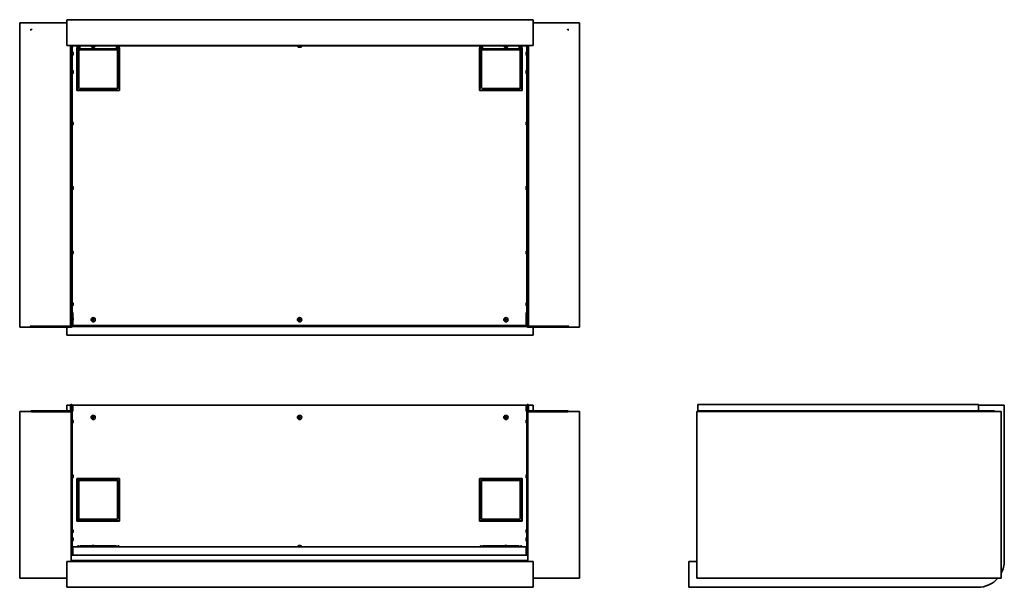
# Model space of a CAD drawing. Extents: x -4.7 to 71.6, y 3.9 to 47.9.
import ezdxf

# ---------------------------------------------------------------- set-up
doc = ezdxf.new("R2010")
doc.units = 0
doc.header["$MEASUREMENT"] = 0

msp = doc.modelspace()

# ---------------------------------------------------------------- linework, layer by layer
at = {"color": 7, "lineweight": 35}
for p, q in [((-4.697, 47.692), (-2.697, 47.692)), ((-4.697, 24.107), (-4.697, 47.692)), ((-2.697, 47.692), (-1.05, 47.692)), ((-1.05, 47.932), (-1.05, 45.932)), ((35.1, 47.932), (-1.05, 47.932)), ((35.1, 47.932), (35.1, 45.932)), ((35.1, 47.692), (36.697, 47.692)), ((36.697, 47.692), (38.697, 47.692)), ((38.697, 24.107), (38.697, 47.692)), ((-3.874, 47.145), (-3.789, 47.145)), ((-3.789, 47.145), (-3.781, 47.231)), ((37.788, 47.145), (37.781, 47.231)), ((37.874, 47.145), (37.788, 47.145)), ((-0.759, 45.932), (-1.05, 45.932)), ((-0.759, 24.17), (-0.759, 45.935)), ((-0.625, 45.935), (-0.759, 45.935)), ((-0.625, 45.935), (-0.625, 24.17)), ((-0.575, 45.932), (-0.625, 45.932)), ((-0.575, 45.846), (-0.625, 45.839)), ((-0.575, 45.846), (-0.625, 45.842)), ((34.575, 45.932), (-0.575, 45.932)), ((-0.575, 45.932), (-0.575, 45.896)), ((34.575, 45.896), (-0.575, 45.896)), ((-0.575, 45.846), (-0.575, 45.896)), ((-0.231, 45.896), (-0.231, 45.744)), ((-0.195, 45.896), (-0.195, 45.744)), ((-0.145, 45.744), (-0.145, 45.896)), ((-0.034, 45.744), (-0.034, 45.896)), ((0.836, 45.856), (1.115, 45.856)), ((0.836, 45.856), (0.836, 45.849)), ((0.836, 45.849), (1.115, 45.849)), ((0.922, 45.896), (0.922, 45.856)), ((1.078, 45.896), (1.078, 45.856)), ((1.115, 45.856), (1.164, 45.856)), ((1.115, 45.849), (1.164, 45.849)), ((1.164, 45.856), (1.164, 45.849)), ((2.816, 45.896), (2.816, 45.744)), ((2.927, 45.744), (2.927, 45.896)), ((2.977, 45.744), (2.977, 45.896)), ((3.012, 45.744), (3.012, 45.896)), ((16.836, 45.856), (17.155, 45.856)), ((16.836, 45.856), (16.836, 45.849)), ((16.836, 45.849), (17.155, 45.849)), ((16.922, 45.896), (16.922, 45.856)), ((17.078, 45.896), (17.078, 45.856)), ((17.155, 45.856), (17.164, 45.856)), ((17.155, 45.849), (17.164, 45.849)), ((17.164, 45.856), (17.164, 45.849)), ((30.988, 45.896), (30.988, 45.744)), ((31.023, 45.896), (31.023, 45.744)), ((31.073, 45.744), (31.073, 45.896)), ((31.184, 45.744), (31.184, 45.896)), ((32.836, 45.856), (32.84, 45.856)), ((32.836, 45.856), (32.836, 45.849)), ((32.836, 45.849), (32.84, 45.849)), ((32.84, 45.856), (33.164, 45.856)), ((32.84, 45.849), (33.164, 45.849)), ((32.922, 45.896), (32.922, 45.856)), ((33.078, 45.896), (33.078, 45.856)), ((33.164, 45.856), (33.164, 45.849)), ((34.034, 45.896), (34.034, 45.744)), ((34.145, 45.744), (34.145, 45.896)), ((34.195, 45.744), (34.195, 45.896)), ((34.231, 45.744), (34.231, 45.896)), ((34.625, 45.932), (34.575, 45.932)), ((34.575, 45.932), (34.575, 45.896)), ((34.575, 45.846), (34.575, 45.896)), ((34.575, 45.846), (34.625, 45.842)), ((34.575, 45.846), (34.625, 45.839)), ((34.759, 45.935), (34.625, 45.935)), ((34.625, 45.935), (34.625, 24.17)), ((34.759, 24.17), (34.759, 45.935)), ((35.1, 45.932), (34.759, 45.932)), ((-0.625, 45.467), (-0.618, 45.467)), ((-0.625, 45.139), (-0.618, 45.139)), ((-0.625, 45.139), (-0.618, 45.139)), ((-0.625, 45.139), (-0.618, 45.139)), ((-0.618, 45.336), (-0.618, 45.467)), ((-0.618, 45.139), (-0.618, 45.336)), ((-0.56, 45.313), (-0.56, 45.353)), ((-0.56, 45.253), (-0.56, 45.313)), ((-0.231, 45.746), (-0.26, 45.746)), ((-0.26, 45.746), (-0.26, 42.446)), ((-0.231, 45.521), (-0.26, 45.521)), ((-0.109, 45.521), (-0.231, 45.521)), ((-0.231, 45.521), (-0.231, 42.658)), ((-0.145, 45.746), (-0.195, 45.746)), ((-0.185, 45.685), (-0.185, 45.521)), ((-0.034, 45.744), (-0.145, 45.744)), ((-0.034, 45.707), (-0.123, 45.707)), ((-0.109, 42.658), (-0.109, 45.521)), ((-0.034, 45.744), (-0.034, 45.683)), ((-0.034, 45.596), (-0.034, 45.686)), ((2.828, 45.683), (-0.034, 45.683)), ((-0.034, 45.683), (2.816, 45.683)), ((-0.034, 45.596), (2.816, 45.596)), ((0.95, 45.791), (1.035, 45.791)), ((0.965, 45.791), (1.05, 45.791)), ((2.927, 45.744), (2.816, 45.744)), ((2.816, 45.683), (2.816, 45.744)), ((2.816, 45.596), (2.816, 45.683)), ((2.828, 45.683), (2.828, 45.744)), ((2.904, 45.707), (2.828, 45.707)), ((2.891, 45.521), (2.891, 42.671)), ((3.012, 45.521), (2.891, 45.521)), ((2.977, 45.746), (2.927, 45.746)), ((3.04, 45.707), (2.999, 45.707)), ((3.04, 45.746), (3.012, 45.746)), ((3.012, 42.671), (3.012, 45.521)), ((3.04, 45.521), (3.012, 45.521)), ((3.04, 42.446), (3.04, 45.746)), ((16.95, 45.791), (17.047, 45.791)), ((16.953, 45.791), (17.05, 45.791)), ((30.959, 45.746), (30.959, 42.446)), ((30.988, 45.746), (30.959, 45.746)), ((30.988, 45.521), (30.959, 45.521)), ((30.984, 45.707), (30.984, 45.521)), ((31.001, 45.707), (30.984, 45.707)), ((31.109, 45.521), (30.988, 45.521)), ((30.988, 45.521), (30.988, 42.658)), ((31.073, 45.746), (31.023, 45.746)), ((31.184, 45.744), (31.073, 45.744)), ((31.184, 45.707), (31.096, 45.707)), ((31.109, 42.658), (31.109, 45.521)), ((31.184, 45.744), (31.184, 45.683)), ((31.184, 45.596), (31.184, 45.686)), ((34.047, 45.683), (31.184, 45.683)), ((31.184, 45.683), (34.034, 45.683)), ((31.184, 45.596), (34.034, 45.596)), ((32.95, 45.791), (33.049, 45.791)), ((32.951, 45.791), (33.05, 45.791)), ((34.145, 45.744), (34.034, 45.744)), ((34.034, 45.683), (34.034, 45.744)), ((34.034, 45.596), (34.034, 45.683)), ((34.047, 45.683), (34.047, 45.744)), ((34.123, 45.707), (34.047, 45.707)), ((34.109, 45.521), (34.109, 42.671)), ((34.231, 45.521), (34.109, 45.521)), ((34.195, 45.746), (34.145, 45.746)), ((34.234, 45.707), (34.218, 45.707)), ((34.259, 45.746), (34.231, 45.746)), ((34.231, 42.671), (34.231, 45.521)), ((34.259, 45.521), (34.231, 45.521)), ((34.234, 45.521), (34.234, 45.707)), ((34.259, 42.446), (34.259, 45.746)), ((34.56, 45.353), (34.56, 45.253)), ((34.56, 45.353), (34.56, 45.253)), ((34.56, 45.353), (34.56, 45.278)), ((34.56, 45.353), (34.56, 45.271)), ((34.56, 45.335), (34.56, 45.253)), ((34.56, 45.328), (34.56, 45.253)), ((34.618, 45.467), (34.618, 45.466)), ((34.625, 45.467), (34.618, 45.467)), ((34.618, 45.466), (34.618, 45.139)), ((34.625, 45.139), (34.618, 45.139)), ((34.625, 45.139), (34.618, 45.139)), ((34.625, 45.139), (34.618, 45.139)), ((-0.625, 44.051), (-0.618, 44.051)), ((-0.625, 43.723), (-0.618, 43.723)), ((-0.618, 43.853), (-0.618, 44.051)), ((-0.618, 43.723), (-0.618, 43.853)), ((-0.56, 43.877), (-0.56, 43.937)), ((-0.56, 43.837), (-0.56, 43.877)), ((34.56, 43.937), (34.56, 43.838)), ((34.56, 43.936), (34.56, 43.837)), ((34.618, 44.051), (34.618, 44.049)), ((34.625, 44.051), (34.618, 44.051)), ((34.618, 44.049), (34.618, 43.723)), ((34.625, 43.723), (34.618, 43.723)), ((-0.26, 42.446), (3.04, 42.446)), ((-0.259, 42.658), (-0.231, 42.658)), ((-0.231, 42.658), (-0.109, 42.658)), ((-0.185, 42.658), (-0.185, 42.457)), ((-0.185, 42.457), (-0.047, 42.457)), ((2.816, 42.596), (-0.047, 42.596)), ((-0.047, 42.596), (-0.047, 42.474)), ((-0.047, 42.474), (2.816, 42.474)), ((-0.047, 42.474), (-0.047, 42.446)), ((2.816, 42.474), (2.816, 42.596)), ((2.816, 42.446), (2.816, 42.474)), ((2.816, 42.457), (3.041, 42.457)), ((2.891, 42.671), (3.012, 42.671)), ((3.012, 42.671), (3.041, 42.671)), ((30.959, 42.446), (34.259, 42.446)), ((30.959, 42.658), (30.988, 42.658)), ((30.984, 42.658), (30.984, 42.457)), ((30.984, 42.457), (31.172, 42.457)), ((30.988, 42.658), (31.109, 42.658)), ((34.034, 42.596), (31.172, 42.596)), ((31.172, 42.596), (31.172, 42.474)), ((31.172, 42.474), (34.034, 42.474)), ((31.172, 42.474), (31.172, 42.446)), ((34.034, 42.474), (34.034, 42.596)), ((34.034, 42.446), (34.034, 42.474)), ((34.034, 42.457), (34.234, 42.457)), ((34.109, 42.671), (34.231, 42.671)), ((34.231, 42.671), (34.259, 42.671)), ((34.234, 42.457), (34.234, 42.671)), ((-0.625, 40.051), (-0.618, 40.051)), ((-0.625, 39.723), (-0.618, 39.723)), ((-0.618, 39.855), (-0.618, 40.051)), ((-0.618, 39.723), (-0.618, 39.855)), ((-0.56, 39.878), (-0.56, 39.937)), ((-0.56, 39.837), (-0.56, 39.878)), ((34.56, 39.937), (34.56, 39.838)), ((34.56, 39.937), (34.56, 39.837)), ((34.618, 40.051), (34.618, 39.726)), ((34.625, 40.051), (34.618, 40.051)), ((34.618, 39.726), (34.618, 39.723)), ((34.625, 39.723), (34.618, 39.723)), ((-0.625, 35.051), (-0.618, 35.051)), ((-0.625, 34.723), (-0.618, 34.723)), ((-0.618, 34.873), (-0.618, 35.051)), ((-0.618, 34.723), (-0.618, 34.873)), ((-0.56, 34.883), (-0.56, 34.937)), ((-0.56, 34.837), (-0.56, 34.883)), ((34.56, 34.937), (34.56, 34.841)), ((34.56, 34.934), (34.56, 34.837)), ((34.618, 35.051), (34.618, 34.736)), ((34.625, 35.051), (34.618, 35.051)), ((34.618, 34.736), (34.618, 34.723)), ((34.625, 34.723), (34.618, 34.723)), ((-0.625, 30.051), (-0.618, 30.051)), ((-0.618, 29.906), (-0.618, 30.051)), ((-0.618, 29.723), (-0.618, 29.906)), ((-0.56, 29.893), (-0.56, 29.937)), ((-0.56, 29.837), (-0.56, 29.893)), ((34.56, 29.937), (34.56, 29.844)), ((34.56, 29.93), (34.56, 29.837)), ((34.618, 30.051), (34.618, 29.747)), ((34.625, 30.051), (34.618, 30.051)), ((-0.625, 29.723), (-0.618, 29.723)), ((34.618, 29.747), (34.618, 29.723)), ((34.625, 29.723), (34.618, 29.723)), ((-0.625, 26.051), (-0.618, 26.051)), ((-0.618, 25.954), (-0.618, 26.051)), ((34.618, 26.051), (34.618, 25.758)), ((34.625, 26.051), (34.618, 26.051)), ((-0.625, 25.723), (-0.618, 25.723)), ((-0.575, 25.228), (-0.625, 25.228)), ((-0.618, 25.723), (-0.618, 25.954)), ((-0.575, 24.842), (-0.575, 25.228)), ((-0.56, 25.908), (-0.56, 25.937)), ((-0.56, 25.837), (-0.56, 25.908)), ((34.56, 25.937), (34.56, 25.848)), ((34.56, 25.927), (34.56, 25.837)), ((34.575, 24.842), (34.575, 25.228)), ((34.575, 25.228), (34.625, 25.228)), ((34.618, 25.758), (34.618, 25.723)), ((34.625, 25.723), (34.618, 25.723)), ((-0.625, 24.898), (-0.618, 24.898)), ((-0.625, 24.57), (-0.618, 24.57)), ((-0.625, 24.57), (-0.618, 24.57)), ((-0.625, 24.57), (-0.618, 24.57)), ((-0.618, 24.57), (-0.618, 24.898)), ((-0.575, 24.314), (-0.575, 24.627)), ((-0.56, 24.684), (-0.56, 24.784)), ((34.56, 24.784), (34.56, 24.716)), ((34.56, 24.784), (34.56, 24.71)), ((34.56, 24.784), (34.56, 24.705)), ((34.56, 24.764), (34.56, 24.684)), ((34.56, 24.759), (34.56, 24.684)), ((34.56, 24.753), (34.56, 24.684)), ((34.611, 24.943), (34.575, 24.943)), ((34.575, 24.314), (34.575, 24.627)), ((34.611, 24.943), (34.625, 24.943)), ((34.618, 24.898), (34.618, 24.832)), ((34.625, 24.898), (34.618, 24.898)), ((34.618, 24.832), (34.618, 24.57)), ((34.625, 24.57), (34.618, 24.57)), ((34.625, 24.57), (34.618, 24.57)), ((34.625, 24.57), (34.618, 24.57)), ((-4.697, 24.107), (-2.697, 24.107)), ((-3.789, 24.17), (-0.809, 24.17)), ((-3.789, 24.106), (-3.789, 24.107)), ((-3.789, 24.106), (-0.711, 24.106)), ((-2.697, 24.107), (-2.697, 24.17)), ((-2.697, 24.107), (-2.697, 24.17)), ((-2.697, 24.107), (-0.697, 24.107)), ((-1.05, 23.483), (-1.05, 24.106)), ((-0.809, 24.17), (-0.759, 24.17)), ((-0.625, 24.17), (-0.759, 24.17)), ((-0.697, 24.107), (-0.697, 24.17)), ((34.641, 24.143), (-0.641, 24.143)), ((34.625, 24.178), (-0.625, 24.178)), ((-0.575, 24.314), (-0.575, 24.228)), ((-0.575, 24.228), (34.575, 24.228)), ((34.575, 24.228), (34.575, 24.314)), ((34.625, 24.17), (34.759, 24.17)), ((34.697, 24.107), (34.697, 24.17)), ((34.697, 24.107), (36.697, 24.107)), ((37.788, 24.106), (34.711, 24.106)), ((34.759, 24.17), (34.809, 24.17)), ((37.788, 24.17), (34.809, 24.17)), ((35.1, 23.483), (35.1, 24.106)), ((36.697, 24.107), (36.697, 24.17)), ((36.697, 24.107), (36.697, 24.17)), ((36.697, 24.107), (38.697, 24.107)), ((37.788, 24.106), (37.788, 24.107)), ((35.1, 23.483), (-1.05, 23.483)), ((-4.697, 17.573), (-2.697, 17.573)), ((-4.697, 4.653), (-4.697, 17.573)), ((-3.789, 17.609), (-3.789, 17.573)), ((-3.789, 17.609), (-0.809, 17.609)), ((-2.697, 17.545), (-2.697, 17.573)), ((-2.697, 17.573), (-0.697, 17.573)), ((-2.697, 17.545), (-2.697, 17.573)), ((-1.05, 17.609), (-1.05, 18.045)), ((-0.759, 18.045), (-1.05, 18.045)), ((-0.759, 17.659), (-0.759, 18.046)), ((-0.723, 17.659), (-0.723, 18.046)), ((-0.697, 18.045), (-0.723, 18.045)), ((-0.697, 18.046), (-0.697, 17.573)), ((-0.661, 18.046), (-0.697, 18.046)), ((-0.697, 5.941), (-0.697, 17.573)), ((-0.661, 18.046), (-0.661, 17.545)), ((-0.661, 18.046), (-0.661, 17.838)), ((-0.661, 17.838), (-0.625, 17.838)), ((-0.661, 17.593), (-0.625, 17.593)), ((-0.625, 18.046), (-0.625, 17.838)), ((-0.575, 18.045), (-0.625, 18.045)), ((-0.575, 17.593), (-0.625, 17.593)), ((-0.625, 17.545), (-0.625, 17.593)), ((34.575, 18.046), (-0.575, 18.046)), ((-0.575, 18.046), (-0.575, 17.593)), ((34.575, 17.593), (34.575, 18.046)), ((34.625, 18.045), (34.575, 18.045)), ((34.625, 17.593), (34.575, 17.593)), ((34.625, 18.046), (34.625, 17.838)), ((34.661, 17.838), (34.625, 17.838)), ((34.661, 17.593), (34.625, 17.593)), ((34.625, 17.545), (34.625, 17.593)), ((34.697, 18.046), (34.661, 18.046)), ((34.661, 18.046), (34.661, 17.838)), ((34.661, 17.838), (34.661, 17.545)), ((34.661, 17.545), (34.661, 17.593)), ((34.697, 18.046), (34.697, 17.545)), ((34.723, 18.045), (34.697, 18.045)), ((34.697, 17.573), (36.697, 17.573)), ((34.697, 5.941), (34.697, 17.573)), ((34.723, 17.659), (34.723, 18.046)), ((34.759, 17.659), (34.759, 18.046)), ((35.1, 18.045), (34.759, 18.045)), ((37.788, 17.609), (34.809, 17.609)), ((35.1, 17.609), (35.1, 18.045)), ((36.697, 17.545), (36.697, 17.573)), ((36.697, 17.573), (38.697, 17.573)), ((36.697, 17.545), (36.697, 17.573)), ((37.788, 17.609), (37.788, 17.573)), ((38.697, 4.653), (38.697, 17.573)), ((47.813, 4.653), (47.813, 17.573)), ((47.813, 17.573), (71.398, 17.573)), ((47.876, 18.113), (47.876, 18.046)), ((47.876, 18.113), (69.641, 18.113)), ((47.876, 18.113), (69.641, 18.113)), ((47.876, 17.659), (47.876, 18.046)), ((47.876, 17.659), (47.876, 17.609)), ((70.851, 17.609), (47.876, 17.609)), ((47.876, 17.609), (47.876, 17.573)), ((69.638, 17.609), (69.638, 18.045)), ((71.638, 18.045), (69.638, 18.045)), ((69.641, 18.046), (69.641, 18.113)), ((69.641, 18.046), (69.641, 18.045)), ((70.851, 17.573), (70.851, 17.609)), ((71.398, 4.653), (71.398, 17.573)), ((71.638, 5.991), (71.638, 18.045)), ((-3.789, 17.545), (-0.711, 17.545)), ((-0.711, 17.545), (-0.625, 17.545)), ((-0.625, 17.545), (-0.625, 7.169)), ((-0.625, 16.955), (-0.618, 16.955)), ((-0.625, 16.954), (-0.618, 16.954)), ((-0.618, 16.954), (-0.618, 16.955)), ((-0.618, 16.79), (-0.618, 16.954)), ((-0.56, 16.84), (-0.56, 16.841)), ((-0.56, 16.79), (-0.56, 16.84)), ((34.56, 16.841), (34.56, 16.784)), ((34.56, 16.84), (34.56, 16.75)), ((34.56, 16.831), (34.56, 16.74)), ((34.56, 16.797), (34.56, 16.741)), ((34.618, 16.955), (34.618, 16.954)), ((34.625, 16.955), (34.618, 16.955)), ((34.618, 16.954), (34.618, 16.659)), ((34.625, 16.954), (34.618, 16.954)), ((34.711, 17.545), (34.625, 17.545)), ((34.625, 17.545), (34.625, 7.169)), ((34.625, 16.954), (34.625, 16.659)), ((37.788, 17.545), (34.711, 17.545)), ((47.812, 17.545), (47.812, 6.069)), ((47.812, 17.545), (47.813, 17.545)), ((-0.625, 16.626), (-0.618, 16.626)), ((-0.618, 16.626), (-0.618, 16.79)), ((-0.56, 16.74), (-0.56, 16.79)), ((34.618, 16.659), (34.618, 16.626)), ((34.625, 16.626), (34.618, 16.626)), ((34.625, 16.659), (34.625, 16.626)), ((-0.625, 12.705), (-0.618, 12.705)), ((-0.625, 12.704), (-0.618, 12.704)), ((-0.625, 12.376), (-0.618, 12.376)), ((-0.618, 12.704), (-0.618, 12.705)), ((-0.618, 12.48), (-0.618, 12.704)), ((-0.618, 12.376), (-0.618, 12.48)), ((-0.56, 12.59), (-0.56, 12.591)), ((-0.56, 12.522), (-0.56, 12.59)), ((-0.56, 12.49), (-0.56, 12.522)), ((3.04, 12.373), (-0.26, 12.373)), ((-0.26, 12.373), (-0.26, 9.073)), ((-0.185, 12.348), (-0.185, 12.148)), ((3.04, 12.348), (-0.185, 12.348)), ((-0.034, 12.348), (-0.034, 12.345)), ((-0.034, 12.345), (-0.034, 12.223)), ((2.816, 12.345), (-0.034, 12.345)), ((-0.034, 12.223), (2.816, 12.223)), ((2.816, 12.345), (2.816, 12.348)), ((2.816, 12.223), (2.816, 12.345)), ((3.04, 9.073), (3.04, 12.373)), ((34.259, 12.373), (30.959, 12.373)), ((30.959, 12.373), (30.959, 9.073)), ((30.984, 12.348), (30.984, 9.098)), ((34.234, 12.348), (30.984, 12.348)), ((31.184, 12.348), (31.184, 12.345)), ((31.184, 12.345), (31.184, 12.223)), ((34.034, 12.345), (31.184, 12.345)), ((31.184, 12.223), (34.034, 12.223)), ((34.034, 12.345), (34.034, 12.348)), ((34.034, 12.223), (34.034, 12.345)), ((34.234, 9.098), (34.234, 12.348)), ((34.259, 9.073), (34.259, 12.373)), ((34.56, 12.591), (34.56, 12.497)), ((34.56, 12.59), (34.56, 12.497)), ((34.56, 12.584), (34.56, 12.49)), ((34.56, 12.584), (34.56, 12.491)), ((34.618, 12.705), (34.618, 12.704)), ((34.625, 12.705), (34.618, 12.705)), ((34.618, 12.704), (34.618, 12.397)), ((34.625, 12.704), (34.618, 12.704)), ((34.618, 12.397), (34.618, 12.376)), ((34.625, 12.376), (34.618, 12.376)), ((34.625, 12.704), (34.625, 12.397)), ((34.625, 12.397), (34.625, 12.376)), ((-0.109, 12.148), (-0.231, 12.148)), ((-0.231, 12.148), (-0.231, 9.298)), ((-0.109, 9.298), (-0.109, 12.148)), ((2.891, 12.148), (2.891, 9.285)), ((3.012, 12.148), (2.891, 12.148)), ((3.012, 9.285), (3.012, 12.148)), ((3.04, 12.148), (3.012, 12.148)), ((30.988, 12.148), (30.984, 12.148)), ((31.109, 12.148), (30.988, 12.148)), ((30.988, 12.148), (30.988, 9.298)), ((31.109, 9.298), (31.109, 12.148)), ((34.109, 12.148), (34.109, 9.285)), ((34.231, 12.148), (34.109, 12.148)), ((34.231, 9.285), (34.231, 12.148)), ((34.234, 12.148), (34.231, 12.148)), ((-0.109, 9.298), (-0.231, 9.298)), ((-0.185, 9.298), (-0.185, 9.098)), ((2.828, 9.223), (-0.034, 9.223)), ((-0.034, 9.223), (-0.034, 9.101)), ((2.828, 9.101), (2.828, 9.223)), ((2.891, 9.285), (3.012, 9.285)), ((3.012, 9.285), (3.041, 9.285)), ((30.984, 9.298), (30.988, 9.298)), ((31.109, 9.298), (30.988, 9.298)), ((34.047, 9.223), (31.184, 9.223)), ((31.184, 9.223), (31.184, 9.101)), ((34.047, 9.101), (34.047, 9.223)), ((34.109, 9.285), (34.231, 9.285)), ((34.231, 9.285), (34.234, 9.285)), ((-0.625, 8.455), (-0.618, 8.455)), ((-0.625, 8.454), (-0.618, 8.454)), ((-0.618, 8.454), (-0.618, 8.455)), ((-0.618, 8.175), (-0.618, 8.454)), ((-0.26, 9.073), (3.04, 9.073)), ((-0.185, 9.098), (3.04, 9.098)), ((-0.034, 9.101), (-0.034, 9.098)), ((-0.034, 9.101), (2.828, 9.101)), ((2.828, 9.098), (2.828, 9.101)), ((30.959, 9.073), (34.259, 9.073)), ((30.984, 9.098), (34.234, 9.098)), ((31.184, 9.101), (31.184, 9.098)), ((31.184, 9.101), (34.047, 9.101)), ((34.047, 9.098), (34.047, 9.101)), ((34.618, 8.455), (34.618, 8.454)), ((34.625, 8.455), (34.618, 8.455)), ((34.618, 8.454), (34.618, 8.139)), ((34.625, 8.454), (34.618, 8.454)), ((34.625, 8.454), (34.625, 8.139)), ((-0.625, 8.126), (-0.618, 8.126)), ((-0.625, 7.83), (-0.618, 7.83)), ((-0.618, 8.126), (-0.618, 8.175)), ((-0.618, 7.516), (-0.618, 7.83)), ((-0.56, 8.34), (-0.56, 8.341)), ((-0.56, 8.255), (-0.56, 8.34)), ((-0.56, 8.24), (-0.56, 8.255)), ((-0.56, 7.62), (-0.56, 7.716)), ((34.56, 8.341), (34.56, 8.252)), ((34.56, 8.34), (34.56, 8.244)), ((34.56, 8.337), (34.56, 8.24)), ((34.56, 8.329), (34.56, 8.241)), ((34.56, 7.716), (34.56, 7.657)), ((34.56, 7.716), (34.56, 7.657)), ((34.56, 7.716), (34.56, 7.647)), ((34.56, 7.716), (34.56, 7.64)), ((34.56, 7.716), (34.56, 7.635)), ((34.56, 7.697), (34.56, 7.616)), ((34.56, 7.692), (34.56, 7.616)), ((34.56, 7.685), (34.56, 7.616)), ((34.56, 7.675), (34.56, 7.616)), ((34.56, 7.674), (34.56, 7.616)), ((34.618, 8.139), (34.618, 8.126)), ((34.625, 8.126), (34.618, 8.126)), ((34.618, 7.83), (34.618, 7.767)), ((34.625, 7.83), (34.618, 7.83)), ((34.618, 7.767), (34.618, 7.502)), ((34.625, 8.139), (34.625, 8.126)), ((-0.711, 7.169), (-0.711, 6.069)), ((-0.625, 7.169), (-0.711, 7.169)), ((-0.661, 7.169), (-0.661, 6.43)), ((-0.625, 7.502), (-0.618, 7.502)), ((-0.625, 7.502), (-0.618, 7.502)), ((-0.625, 7.502), (-0.618, 7.502)), ((-0.625, 7.502), (-0.618, 7.502)), ((-0.625, 7.502), (-0.618, 7.502)), ((-0.625, 7.123), (-0.625, 7.169)), ((-0.625, 7.13), (-0.575, 7.123)), ((-0.625, 7.127), (-0.575, 7.123)), ((-0.618, 7.502), (-0.618, 7.516)), ((-0.575, 7.073), (-0.575, 7.123)), ((-0.575, 7.073), (34.575, 7.073)), ((-0.575, 7.073), (-0.575, 6.987)), ((-0.575, 6.987), (-0.575, 6.43)), ((-0.56, 7.616), (-0.56, 7.62)), ((-0.231, 7.094), (-0.231, 7.073)), ((-0.195, 7.094), (-0.195, 7.073)), ((-0.145, 7.094), (-0.145, 7.073)), ((-0.109, 7.094), (-0.109, 7.073)), ((-0.109, 7.094), (-0.047, 7.094)), ((-0.047, 7.155), (-0.047, 7.094)), ((0.886, 7.155), (-0.047, 7.155)), ((-0.047, 7.119), (-0.047, 7.094)), ((-0.047, 7.073), (-0.047, 7.094)), ((1.065, 7.116), (0.836, 7.116)), ((0.836, 7.109), (0.836, 7.116)), ((1.065, 7.109), (0.836, 7.109)), ((0.922, 7.073), (0.922, 7.109)), ((1.02, 7.173), (0.95, 7.173)), ((1.05, 7.173), (1.02, 7.173)), ((1.164, 7.116), (1.065, 7.116)), ((1.164, 7.109), (1.065, 7.109)), ((1.078, 7.073), (1.078, 7.109)), ((2.816, 7.155), (1.114, 7.155)), ((1.164, 7.109), (1.164, 7.116)), ((2.816, 7.094), (2.816, 7.155)), ((2.816, 7.094), (2.927, 7.094)), ((2.816, 7.094), (2.816, 7.073)), ((2.927, 7.094), (2.927, 7.073)), ((2.977, 7.073), (2.977, 7.094)), ((3.012, 7.073), (3.012, 7.094)), ((17.031, 7.116), (16.836, 7.116)), ((16.836, 7.109), (16.836, 7.116)), ((17.031, 7.109), (16.836, 7.109)), ((16.922, 7.073), (16.922, 7.109)), ((17.009, 7.173), (16.95, 7.173)), ((17.05, 7.173), (17.009, 7.173)), ((17.164, 7.116), (17.031, 7.116)), ((17.164, 7.109), (17.031, 7.109)), ((17.078, 7.073), (17.078, 7.109)), ((17.164, 7.109), (17.164, 7.116)), ((30.988, 7.094), (30.988, 7.073)), ((31.023, 7.094), (31.023, 7.073)), ((31.073, 7.094), (31.073, 7.073)), ((31.109, 7.094), (31.109, 7.073)), ((31.109, 7.094), (31.172, 7.094)), ((31.172, 7.155), (31.172, 7.094)), ((32.886, 7.155), (31.172, 7.155)), ((31.172, 7.119), (31.172, 7.094)), ((31.172, 7.073), (31.172, 7.094)), ((33, 7.116), (32.836, 7.116)), ((32.836, 7.109), (32.836, 7.116)), ((33, 7.109), (32.836, 7.109)), ((32.922, 7.073), (32.922, 7.109)), ((33, 7.173), (32.95, 7.173)), ((33.05, 7.173), (33, 7.173)), ((33.164, 7.116), (33, 7.116)), ((33.164, 7.109), (33, 7.109)), ((33.078, 7.073), (33.078, 7.109)), ((34.034, 7.155), (33.114, 7.155)), ((33.164, 7.109), (33.164, 7.116)), ((34.034, 7.094), (34.034, 7.155)), ((34.034, 7.094), (34.145, 7.094)), ((34.034, 7.094), (34.034, 7.073)), ((34.145, 7.094), (34.145, 7.073)), ((34.195, 7.073), (34.195, 7.094)), ((34.231, 7.073), (34.231, 7.094)), ((34.625, 7.13), (34.575, 7.123)), ((34.625, 7.127), (34.575, 7.123)), ((34.575, 7.073), (34.575, 7.123)), ((34.575, 6.987), (34.575, 7.073)), ((34.575, 6.43), (34.575, 6.987)), ((34.625, 7.502), (34.618, 7.502)), ((34.625, 7.502), (34.618, 7.502)), ((34.625, 7.502), (34.618, 7.502)), ((34.625, 7.502), (34.618, 7.502)), ((34.625, 7.502), (34.618, 7.502)), ((34.625, 7.169), (34.711, 7.169)), ((34.625, 7.169), (34.625, 7.13)), ((34.625, 7.123), (34.625, 7.169)), ((34.661, 7.169), (34.661, 6.43)), ((34.661, 7.123), (34.661, 7.169)), ((34.697, 7.169), (34.697, 6.43)), ((34.711, 7.169), (34.711, 6.069)), ((34.697, 6.43), (-0.697, 6.43)), ((-1.05, 3.941), (-1.05, 5.941)), ((35.1, 5.941), (-1.05, 5.941)), ((-0.697, 6.019), (-0.22, 6.019)), ((34.697, 6.019), (-0.697, 6.019)), ((-0.697, 5.984), (-0.22, 5.984)), ((-0.697, 5.984), (-0.57, 5.984)), ((-0.697, 5.977), (-0.57, 5.977)), ((-0.57, 5.984), (-0.57, 5.977)), ((-0.047, 6.019), (0.922, 6.019)), ((-0.047, 5.984), (-0.047, 6.019)), ((-0.047, 5.984), (0.836, 5.984)), ((0.836, 5.984), (0.863, 5.984)), ((0.836, 5.984), (0.836, 5.977)), ((0.836, 5.977), (0.863, 5.977)), ((0.863, 5.984), (1.164, 5.984)), ((0.863, 5.977), (1.164, 5.977)), ((0.922, 6.019), (0.922, 5.984)), ((1.078, 6.019), (2.816, 6.019)), ((1.078, 6.019), (1.078, 5.984)), ((1.164, 5.984), (2.816, 5.984)), ((1.164, 5.984), (1.164, 5.977)), ((1.227, 5.984), (1.555, 5.984)), ((1.227, 5.984), (1.227, 5.977)), ((1.227, 5.977), (1.555, 5.977)), ((1.555, 5.984), (1.555, 5.977)), ((2.816, 5.984), (2.816, 6.019)), ((3.002, 6.019), (3.891, 6.019)), ((3.002, 5.984), (3.891, 5.984)), ((3.352, 5.984), (3.68, 5.984)), ((3.352, 5.984), (3.352, 5.977)), ((3.352, 5.977), (3.68, 5.977)), ((3.68, 5.984), (3.68, 5.977)), ((3.891, 5.984), (3.891, 6.019)), ((16.836, 5.984), (16.863, 5.984)), ((16.836, 5.984), (16.836, 5.977)), ((16.836, 5.977), (16.863, 5.977)), ((16.863, 5.984), (17.164, 5.984)), ((16.863, 5.977), (17.164, 5.977)), ((16.922, 6.019), (16.922, 5.984)), ((17.078, 6.019), (17.078, 5.984)), ((17.164, 5.984), (17.164, 5.977)), ((30.109, 6.019), (30.998, 6.019)), ((30.109, 5.984), (30.109, 6.019)), ((30.109, 5.984), (30.998, 5.984)), ((30.32, 5.984), (30.648, 5.984)), ((30.32, 5.984), (30.32, 5.977)), ((30.32, 5.977), (30.648, 5.977)), ((30.648, 5.984), (30.648, 5.977)), ((31.172, 6.019), (32.922, 6.019)), ((31.172, 5.984), (31.172, 6.019)), ((31.172, 5.984), (32.836, 5.984)), ((32.445, 5.984), (32.773, 5.984)), ((32.445, 5.984), (32.445, 5.977)), ((32.445, 5.977), (32.773, 5.977)), ((32.773, 5.984), (32.773, 5.977)), ((32.836, 5.984), (32.863, 5.984)), ((32.836, 5.984), (32.836, 5.977)), ((32.836, 5.977), (32.863, 5.977)), ((32.863, 5.984), (33.164, 5.984)), ((32.863, 5.977), (33.164, 5.977)), ((32.922, 6.019), (32.922, 5.984)), ((33.078, 6.019), (33.078, 5.984)), ((33.078, 6.019), (34.034, 6.019)), ((33.164, 5.984), (33.164, 5.977)), ((33.164, 5.984), (34.034, 5.984)), ((34.034, 5.984), (34.034, 6.019)), ((34.22, 6.019), (34.697, 6.019)), ((34.22, 5.984), (34.697, 5.984)), ((34.57, 5.984), (34.697, 5.984)), ((34.57, 5.984), (34.57, 5.977)), ((34.57, 5.977), (34.697, 5.977)), ((35.1, 3.941), (35.1, 5.941)), ((47.189, 5.941), (47.813, 5.941)), ((47.189, 3.941), (47.189, 5.941)), ((47.813, 6.069), (47.812, 6.069)), ((-4.697, 4.653), (-2.697, 4.653)), ((-2.697, 4.653), (-1.05, 4.653)), ((35.1, 4.653), (36.697, 4.653)), ((36.697, 4.653), (38.697, 4.653)), ((47.813, 4.653), (71.398, 4.653)), ((35.1, 3.941), (-1.05, 3.941)), ((47.189, 3.941), (69.588, 3.941))]:
    msp.add_line(p, q, dxfattribs=at)
for points in [[(-3.874, 24.192), (-3.874, 24.191), (-3.874, 24.19), (-3.872, 24.189), (-3.868, 24.187), (-3.86, 24.183), (-3.836, 24.178), (-3.789, 24.17)], [(37.874, 24.192), (37.874, 24.191), (37.874, 24.19), (37.872, 24.189), (37.868, 24.187), (37.86, 24.183), (37.836, 24.178), (37.788, 24.17)], [(47.889, 17.573), (47.884, 17.595), (47.881, 17.603), (47.879, 17.607), (47.878, 17.608), (47.876, 17.609), (47.876, 17.609)]]:
    msp.add_lwpolyline(points, dxfattribs=at)
for centre, radius in [((1, 24.676), 0.164), ((1, 24.676), 0.05), ((17, 24.676), 0.164), ((17, 24.676), 0.05), ((33, 24.676), 0.164), ((33, 24.676), 0.05), ((1, 17.105), 0.164), ((1, 17.105), 0.05), ((17, 17.105), 0.164), ((17, 17.105), 0.05), ((33, 17.105), 0.164), ((33, 17.105), 0.05)]:
    msp.add_circle(centre, radius, dxfattribs=at)
for centre, radius, start, end in [((-0.575, 45.846), 0.0859, 90, 125.59617), ((-0.575, 45.846), 0.05, 90, 180.00001), ((0.961, 45.955), 0.164, 220.20144, 266.16069), ((1.039, 45.955), 0.164, 273.83931, 319.79857), ((16.961, 45.955), 0.164, 220.20144, 266.16069), ((17.039, 45.955), 0.164, 273.83931, 319.79857), ((32.961, 45.955), 0.164, 220.20144, 266.16069), ((33.039, 45.955), 0.164, 273.83931, 319.79857), ((34.575, 45.846), 0.0859, 54.40332, 90), ((34.575, 45.846), 0.05, 0, 90), ((-0.724, 45.342), 0.164, 3.83931, 49.79857), ((-0.724, 45.264), 0.164, 310.20143, 356.16069), ((-0.17, 45.744), 0.0609, 180.00001, 360), ((-0.17, 45.744), 0.025, 180.00001, 360), ((-0.034, 45.521), 0.111, 90, 180.00001), ((-0.034, 45.521), 0.075, 90, 180.00001), ((2.816, 45.521), 0.111, 0, 90), ((2.816, 45.521), 0.075, 0, 90), ((2.952, 45.744), 0.0609, 180.00001, 360), ((2.952, 45.744), 0.025, 180.00001, 360), ((31.048, 45.744), 0.0609, 180.00001, 360), ((31.048, 45.744), 0.025, 180.00001, 360), ((31.184, 45.521), 0.111, 90, 180.00001), ((31.184, 45.521), 0.075, 90, 180.00001), ((34.034, 45.521), 0.111, 0, 90), ((34.034, 45.521), 0.075, 0, 90), ((34.17, 45.744), 0.0609, 180.00001, 360), ((34.17, 45.744), 0.025, 180.00001, 360), ((34.724, 45.342), 0.164, 130.20144, 176.1607), ((34.724, 45.342), 0.164, 130.20144, 176.1607), ((34.724, 45.342), 0.164, 130.20144, 176.1607), ((34.724, 45.264), 0.164, 183.8393, 229.79856), ((34.724, 45.264), 0.164, 183.8393, 229.79856), ((34.724, 45.264), 0.164, 183.8393, 229.79856), ((-0.724, 43.926), 0.164, 3.83931, 49.79857), ((-0.724, 43.848), 0.164, 310.20143, 356.16069), ((34.724, 43.926), 0.164, 130.20144, 176.1607), ((34.724, 43.848), 0.164, 183.8393, 229.79856), ((2.816, 42.671), 0.111, 270, 360), ((2.816, 42.671), 0.075, 270, 360), ((34.034, 42.671), 0.111, 270, 360), ((34.034, 42.671), 0.075, 270, 360), ((-0.724, 39.926), 0.164, 3.83931, 49.79857), ((-0.724, 39.848), 0.164, 310.20143, 356.16069), ((34.724, 39.926), 0.164, 130.20144, 176.1607), ((34.724, 39.848), 0.164, 183.8393, 229.79856), ((-0.724, 34.926), 0.164, 3.83931, 49.79857), ((-0.724, 34.848), 0.164, 310.20143, 356.16069), ((34.724, 34.926), 0.164, 130.20144, 176.1607), ((34.724, 34.848), 0.164, 183.8393, 229.79856), ((-0.724, 29.926), 0.164, 3.83931, 49.79857), ((-0.724, 29.848), 0.164, 310.20143, 356.16069), ((34.724, 29.926), 0.164, 130.20144, 176.1607), ((34.724, 29.848), 0.164, 183.8393, 229.79856), ((-0.724, 25.926), 0.164, 3.83931, 49.79857), ((34.724, 25.926), 0.164, 130.20144, 176.1607), ((-0.724, 25.848), 0.164, 310.20143, 356.16069), ((34.724, 25.848), 0.164, 183.8393, 229.79856), ((-0.724, 24.773), 0.164, 3.83931, 49.79857), ((-0.724, 24.695), 0.164, 310.20143, 356.16069), ((34.724, 24.773), 0.164, 130.20144, 176.1607), ((34.724, 24.773), 0.164, 130.20144, 176.1607), ((34.724, 24.773), 0.164, 130.20144, 176.1607), ((34.724, 24.695), 0.164, 183.8393, 229.79856), ((34.724, 24.695), 0.164, 183.8393, 229.79856), ((34.724, 24.695), 0.164, 183.8393, 229.79856), ((-3.789, 24.192), 0.0859, 262.96576, 270), ((-0.711, 24.192), 0.0859, 270, 277.05308), ((-0.711, 24.192), 0.05, 286.37963, 333.62746), ((-0.711, 24.192), 0.0859, 279.44754, 345.01509), ((34.711, 24.192), 0.0859, 194.98491, 260.55248), ((34.711, 24.192), 0.05, 206.37254, 253.62042), ((34.711, 24.192), 0.0859, 262.94692, 270), ((37.788, 24.192), 0.0859, 270, 277.03424), ((-3.789, 17.523), 0.0859, 90, 144.40113), ((-0.809, 17.659), 0.0859, 270, 0), ((-0.809, 17.659), 0.05, 270, 360), ((-0.692, 18.046), 0.0671, 0, 180.00001), ((-0.692, 18.046), 0.0312, 0, 180.00001), ((34.692, 18.046), 0.0671, 0, 180.00001), ((34.692, 18.046), 0.0312, 0, 179.99999), ((34.809, 17.659), 0.0859, 180.00001, 270), ((34.809, 17.659), 0.05, 180.00001, 270), ((37.788, 17.523), 0.0859, 35.59887, 90), ((70.851, 17.523), 0.0859, 35.59642, 90), ((-0.724, 16.83), 0.164, 3.83931, 49.79857), ((-0.724, 16.829), 0.164, 3.83931, 49.79857), ((34.724, 16.83), 0.164, 130.20144, 176.1607), ((34.724, 16.829), 0.164, 130.20144, 176.1607), ((47.815, 17.545), 0.00291, 182.18544, 219.38635), ((-0.724, 16.751), 0.164, 310.20143, 356.16069), ((34.724, 16.751), 0.164, 183.8393, 229.79856), ((-0.724, 12.58), 0.164, 3.83931, 49.79857), ((-0.724, 12.579), 0.164, 3.83931, 49.79857), ((-0.724, 12.501), 0.164, 310.20143, 356.16069), ((-0.034, 12.148), 0.111, 90, 180.00001), ((-0.034, 12.148), 0.075, 90, 179.99999), ((2.816, 12.148), 0.111, 0, 90), ((2.816, 12.148), 0.075, 360, 90), ((31.184, 12.148), 0.111, 90, 180.00001), ((31.184, 12.148), 0.075, 90, 179.99999), ((34.034, 12.148), 0.111, 0, 90), ((34.034, 12.148), 0.075, 360, 90), ((34.724, 12.58), 0.164, 130.20144, 176.1607), ((34.724, 12.579), 0.164, 130.20144, 176.1607), ((34.724, 12.501), 0.164, 183.8393, 229.79856), ((-0.034, 9.298), 0.111, 179.99999, 270), ((-0.034, 9.298), 0.075, 180.00001, 270), ((31.184, 9.298), 0.111, 179.99999, 270), ((31.184, 9.298), 0.075, 180.00001, 270), ((-0.724, 8.33), 0.164, 3.83931, 49.79857), ((-0.724, 8.329), 0.164, 3.83931, 49.79857), ((34.724, 8.33), 0.164, 130.20144, 176.1607), ((34.724, 8.329), 0.164, 130.20144, 176.1607), ((-0.724, 8.251), 0.164, 310.20143, 356.16069), ((-0.724, 7.705), 0.164, 3.83931, 49.79857), ((34.724, 8.251), 0.164, 183.8393, 229.79856), ((34.724, 7.705), 0.164, 130.20144, 176.1607), ((34.724, 7.705), 0.164, 130.20144, 176.1607), ((34.724, 7.705), 0.164, 130.20144, 176.1607), ((34.724, 7.705), 0.164, 130.20144, 176.1607), ((34.724, 7.705), 0.164, 130.20144, 176.1607), ((-0.575, 7.123), 0.0859, 180.00001, 270), ((-0.575, 7.123), 0.05, 179.99999, 270), ((-0.724, 7.627), 0.164, 310.20143, 356.16069), ((-0.17, 7.094), 0.0609, 0, 180.00001), ((-0.17, 7.094), 0.025, 0, 180.00001), ((0.961, 7.01), 0.164, 93.83931, 139.79856), ((1.039, 7.01), 0.164, 40.20143, 86.16069), ((2.952, 7.094), 0.0609, 0, 180.00001), ((2.952, 7.094), 0.025, 0, 180.00001), ((16.961, 7.01), 0.164, 93.83931, 139.79856), ((17.039, 7.01), 0.164, 40.20143, 86.16069), ((31.048, 7.094), 0.0609, 0, 180.00001), ((31.048, 7.094), 0.025, 0, 180.00001), ((32.961, 7.01), 0.164, 93.83931, 139.79856), ((33.039, 7.01), 0.164, 40.20143, 86.16069), ((34.17, 7.094), 0.0609, 0, 180.00001), ((34.17, 7.094), 0.025, 0, 180.00001), ((34.724, 7.627), 0.164, 183.8393, 229.79856), ((34.724, 7.627), 0.164, 183.8393, 229.79856), ((34.724, 7.627), 0.164, 183.8393, 229.79856), ((34.724, 7.627), 0.164, 183.8393, 229.79856), ((34.724, 7.627), 0.164, 183.8393, 229.79856), ((34.575, 7.123), 0.0859, 270, 0), ((34.575, 7.123), 0.05, 270, 360), ((-0.695, 6.082), 0.164, 300.60713, 319.79857), ((-0.22, 6.094), 0.075, 270, 271.06365), ((-0.22, 6.094), 0.111, 270, 317.45505), ((0.961, 6.082), 0.164, 220.20144, 239.40223), ((1.039, 6.082), 0.164, 300.59777, 319.79857), ((1.352, 6.082), 0.164, 220.20144, 239.39389), ((1.43, 6.082), 0.164, 300.60611, 319.79857), ((3.002, 6.094), 0.111, 222.54494, 270), ((3.002, 6.094), 0.075, 268.93599, 270), ((3.477, 6.082), 0.164, 220.20144, 239.39286), ((3.555, 6.082), 0.164, 300.60713, 319.79857), ((16.961, 6.082), 0.164, 220.20144, 239.40223), ((17.039, 6.082), 0.164, 300.59777, 319.79857), ((30.445, 6.082), 0.164, 220.20144, 239.39286), ((30.523, 6.082), 0.164, 300.60713, 319.79857), ((30.998, 6.094), 0.075, 270, 271.06365), ((30.998, 6.094), 0.111, 270, 317.45505), ((32.57, 6.082), 0.164, 220.20144, 239.39389), ((32.648, 6.082), 0.164, 300.60611, 319.79857), ((32.961, 6.082), 0.164, 220.20144, 239.40223), ((33.039, 6.082), 0.164, 300.59777, 319.79857), ((34.22, 6.094), 0.111, 222.54494, 270), ((34.22, 6.094), 0.075, 268.93599, 270), ((34.695, 6.082), 0.164, 220.20144, 239.39286), ((47.898, 6.069), 0.0859, 180.00001, 187.05303), ((69.588, 5.991), 2.05, 331.98275, 360), ((69.588, 5.991), 2.05, 270, 319.22843)]:
    msp.add_arc(centre, radius, start, end, dxfattribs=at)

doc.saveas('drawing.dxf')
